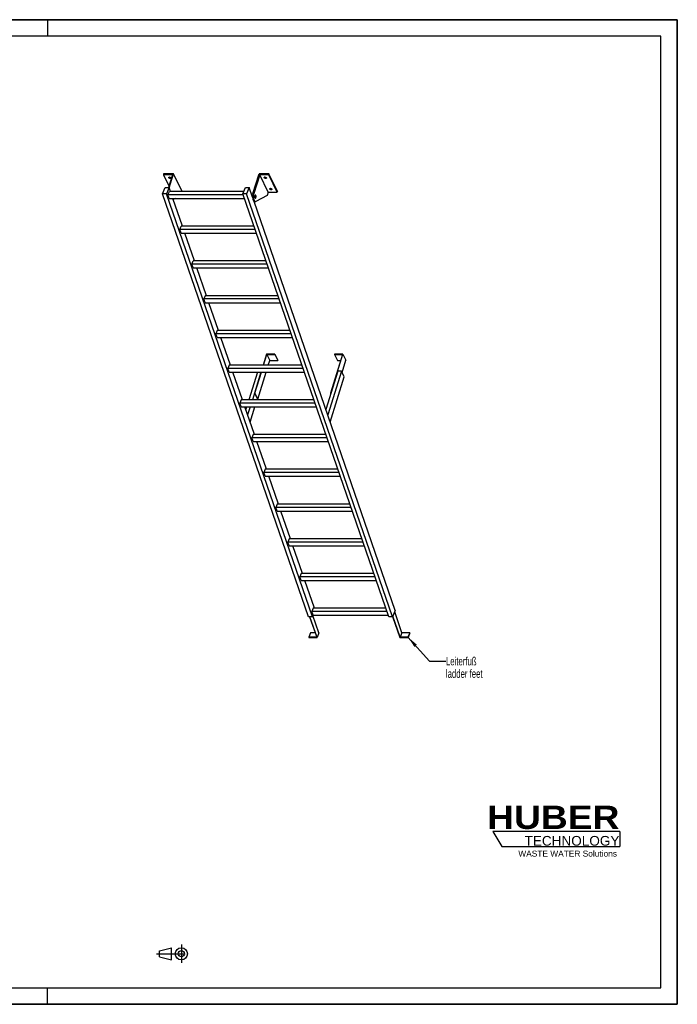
# Model space of a CAD drawing. Header units: millimetres. Extents: x 0 to 8400, y 0 to 5940.
# Tile 2 of 2: x 4432 to 8400, y 0 to 5940. Entities that reach past the tile are written whole.
import ezdxf

# ---------------------------------------------------------------- set-up
doc = ezdxf.new("R2010")
doc.units = ezdxf.units.MM
doc.header["$LTSCALE"] = 462
doc.linetypes.add('CENTER', pattern=[0.6, 0.375, -0.075, 0.075, -0.075])
doc.layers.get('0').update_dxf_attribs({"linetype": 'CONTINUOUS'})
for name, color, linetype in [('005_AXIS', 7, 'CONTINUOUS'), ('053_NOTES', 7, 'CONTINUOUS'), ('HUBER_Logo_BL1', 7, 'CONTINUOUS')]:
    doc.layers.add(name, color=color, linetype=linetype)
doc.styles.get("Standard").update_dxf_attribs({"font": 'txt', "width": 0.7})
doc.styles.add('TEXTSTYLE_2', font='ariblk.ttf')
doc.styles.add('TEXTSTYLE_3', font='arial.ttf')
doc.dimstyles.get("Standard").update_dxf_attribs({"dimtxt": 50, "dimasz": 70, "dimexe": 2, "dimexo": 1, "dimtad": 1, "dimtxsty": 'STANDARD', "dimblk": '_FILLED', "dimblk1": '_FILLED', "dimblk2": '_FILLED', "dimcen": 0.09, "dimazin": 2, "dimtol": 1, "dimtp": 0.01, "dimtm": 0.01, "dimtfac": 1, "dimtofl": 0, "dimtmove": 0, "dimatfit": 3, "dimldrblk": '_FILLED', "dimfxl": 1, "dimtolj": 1, "dimarcsym": 0})

# ---------------------------------------------------------------- blocks, each defined once
blk = doc.blocks.new('HUBER_LOGO_BL1', base_point=(7675, 1007.5))
at = {"layer": 'HUBER_Logo_BL1', "color": 5, "linetype": 'CONTINUOUS'}
for p, q in [((8052.9, 1042), (7287.9, 1042)), ((7287.9, 1042), (7341.9, 952)), ((8052.9, 1042), (8052.9, 952)), ((7341.9, 952), (8052.9, 952))]:
    blk.add_line(p, q, dxfattribs=at)
at = {"layer": 'HUBER_Logo_BL1', "color": 2, "linetype": 'CONTINUOUS', "attachment_point": 3, "line_spacing_factor": 0.78}
for s, insert, char_height, width, style in [('HUBER\\P\\fArial;\\H58.5;TECHNOLOGY ', (8050.7, 1198.2), 140.4, 775.343, 'TEXTSTYLE_2'), ('WASTE WATER Solutions', (8036, 927.2), 36, 594.067, 'TEXTSTYLE_3')]:
    blk.add_mtext(s, dxfattribs=dict(at, insert=insert, char_height=char_height, width=width, style=style))
blk = doc.blocks.new('PROJEKTIONSMETHODE_1_BL2', base_point=(5360, 305))
at = {"color": 2, "linetype": 'CENTER'}
for p, q in [((5407.7, 360), (5407.7, 250)), ((5257.3, 305), (5462.7, 305))]:
    blk.add_line(p, q, dxfattribs=at)
at = {"color": 2, "linetype": 'CONTINUOUS'}
for p, q in [((5275.7, 323.3), (5349, 341.7)), ((5275.7, 286.7), (5275.7, 323.3)), ((5349, 268.3), (5349, 341.7)), ((5275.7, 286.7), (5349, 268.3))]:
    blk.add_line(p, q, dxfattribs=at)
for radius in [36.7, 18.3]:
    blk.add_circle((5407.7, 305), radius, dxfattribs=at)
blk = doc.blocks.new('_FILLED')
at = {"color": 0, "linetype": 'BYBLOCK'}
blk.add_solid([(0, 0), (-1, 0.143), (-1, -0.143)], dxfattribs=at)

msp = doc.modelspace()

# ---------------------------------------------------------------- linework, layer by layer
at = {"color": 7, "linetype": 'CONTINUOUS'}
for p, q in [((0, 5940), (8400, 5940)), ((8400, 0), (8400, 5940)), ((5353.711, 5004.825), (5299.369, 5004.825)), ((5353.711, 5004.825), (5329.786, 4927.403)), ((5334.658, 4925.285), (5360.69, 5009.525)), ((5839.932, 4891.243), (5876.484, 5009.525)), ((5880.558, 5004.825), (5845.459, 4891.243)), ((5932.415, 4899.151), (5880.558, 5004.825)), ((5934.901, 5004.825), (5880.558, 5004.825)), ((5294.293, 4889.584), (5310.9, 4927.403)), ((6175.345, 2338.258), (5294.293, 4889.584)), ((5317.319, 4889.584), (5294.293, 4889.584)), ((5310.9, 4927.403), (5333.927, 4927.403)), ((5333.927, 4927.403), (5317.319, 4889.584)), ((6198.372, 2338.258), (5317.319, 4889.584)), ((5326.42, 4883.577), (5335.161, 4903.482)), ((5779.924, 4883.577), (5326.42, 4883.577)), ((5334.171, 4861.132), (5326.42, 4883.577)), ((5342.187, 4903.482), (5333.927, 4927.403)), ((5783.953, 4903.482), (5335.161, 4903.482)), ((5412.547, 4903.851), (5412.433, 4903.482)), ((5777.85, 4889.584), (5794.457, 4927.403)), ((6658.902, 2338.258), (5777.85, 4889.584)), ((5800.876, 4889.584), (5777.85, 4889.584)), ((5794.457, 4927.403), (5817.484, 4927.403)), ((5817.484, 4927.403), (5800.876, 4889.584)), ((6681.929, 2338.258), (5800.876, 4889.584)), ((5837.467, 4869.537), (5817.484, 4927.403)), ((5926.214, 4879.085), (5856.92, 4843.187)), ((5932.415, 4899.151), (5926.214, 4879.085)), ((5932.415, 4899.151), (5986.758, 4899.151)), ((5334.171, 4861.132), (5787.675, 4861.132)), ((5414.532, 4693.989), (5356.812, 4861.132)), ((5370.239, 4861.132), (5358.85, 4855.232)), ((6698.536, 2376.076), (5846.515, 4843.333)), ((5849.084, 4842.594), (5854.61, 4842.594)), ((5398.765, 4674.084), (5407.505, 4693.989)), ((5845.395, 4693.989), (5407.505, 4693.989)), ((5406.516, 4651.639), (5398.765, 4674.084)), ((5852.269, 4674.084), (5398.765, 4674.084)), ((5406.516, 4651.639), (5860.02, 4651.639)), ((5486.876, 4484.496), (5429.157, 4651.639)), ((5471.109, 4464.591), (5479.85, 4484.496)), ((5924.613, 4464.591), (5471.109, 4464.591)), ((5478.86, 4442.146), (5471.109, 4464.591)), ((5917.739, 4484.496), (5479.85, 4484.496)), ((5478.86, 4442.146), (5932.364, 4442.146)), ((5559.221, 4275.003), (5501.501, 4442.146)), ((5552.194, 4275.003), (5543.454, 4255.098)), ((5551.205, 4232.652), (5543.454, 4255.098)), ((5996.958, 4255.098), (5543.454, 4255.098)), ((5551.205, 4232.652), (6004.709, 4232.652)), ((5990.084, 4275.003), (5552.194, 4275.003)), ((5631.565, 4065.51), (5573.846, 4232.652)), ((5624.539, 4065.51), (5615.798, 4045.605)), ((5623.549, 4023.159), (5615.798, 4045.605)), ((6069.302, 4045.605), (5615.798, 4045.605)), ((6062.428, 4065.51), (5624.539, 4065.51)), ((5623.549, 4023.159), (6077.053, 4023.159)), ((5703.91, 3856.016), (5646.19, 4023.159)), ((5922.02, 3921.962), (5901.642, 3856.016)), ((5972.679, 3921.962), (5922.02, 3921.962)), ((5972.195, 3920.395), (5972.679, 3921.962)), ((5972.679, 3921.962), (5990.066, 3886.53)), ((6309.931, 3686.964), (6382.551, 3921.962)), ((6331.893, 3921.962), (6331.408, 3920.395)), ((6382.551, 3921.962), (6331.893, 3921.962)), ((6382.551, 3921.962), (6399.938, 3886.53)), ((5903.484, 3856.016), (5923.378, 3920.395)), ((5923.378, 3920.395), (5940.766, 3884.963)), ((5923.378, 3920.395), (5972.195, 3920.395)), ((5931.82, 3856.016), (5940.766, 3884.963)), ((5940.766, 3884.963), (5989.582, 3884.963)), ((5972.195, 3920.395), (5989.582, 3884.963)), ((5989.582, 3884.963), (5990.066, 3886.53)), ((6380.225, 3920.395), (6308.089, 3686.964)), ((6331.408, 3920.395), (6348.796, 3884.963)), ((6331.408, 3920.395), (6380.225, 3920.395)), ((6348.796, 3884.963), (6369.275, 3884.963)), ((6377.011, 3812.338), (6399.938, 3886.53)), ((5696.883, 3856.016), (5688.143, 3836.112)), ((6141.647, 3836.112), (5688.143, 3836.112)), ((5695.894, 3813.666), (5688.143, 3836.112)), ((5695.894, 3813.666), (6149.398, 3813.666)), ((6134.773, 3856.016), (5696.883, 3856.016)), ((5776.254, 3646.523), (5718.535, 3813.666)), ((5888.554, 3813.666), (5849.4, 3686.964)), ((5851.243, 3686.964), (5890.397, 3813.666)), ((5868.63, 3651.532), (5918.733, 3813.666)), ((6352.003, 3820.129), (6280.152, 3587.62)), ((6373.188, 3820.129), (6291.332, 3555.245)), ((6373.188, 3820.129), (6352.003, 3820.129)), ((6390.575, 3784.698), (6373.188, 3820.129)), ((6306.287, 3511.941), (6390.575, 3784.698)), ((5849.4, 3686.964), (5866.788, 3651.532)), ((5849.4, 3686.964), (5851.243, 3686.964)), ((5851.243, 3686.964), (5868.63, 3651.532)), ((6308.089, 3686.964), (6309.784, 3683.509)), ((6308.089, 3686.964), (6309.931, 3686.964)), ((6309.931, 3686.964), (6310.496, 3685.812)), ((5769.228, 3646.523), (5760.487, 3626.619)), ((6213.991, 3626.619), (5760.487, 3626.619)), ((5768.238, 3604.173), (5760.487, 3626.619)), ((6207.117, 3646.523), (5769.228, 3646.523)), ((5866.788, 3651.532), (5868.63, 3651.532)), ((5768.238, 3604.173), (6221.742, 3604.173)), ((5848.599, 3437.03), (5790.879, 3604.173)), ((5841.572, 3437.03), (5832.832, 3417.126)), ((5840.583, 3394.68), (5832.832, 3417.126)), ((6286.336, 3417.126), (5832.832, 3417.126)), ((5840.583, 3394.68), (6294.087, 3394.68)), ((6279.462, 3437.03), (5841.572, 3437.03)), ((5920.943, 3227.537), (5863.224, 3394.68)), ((5913.917, 3227.537), (5905.176, 3207.633)), ((5912.927, 3185.187), (5905.176, 3207.633)), ((6358.68, 3207.633), (5905.176, 3207.633)), ((6351.806, 3227.537), (5913.917, 3227.537)), ((5912.927, 3185.187), (6366.431, 3185.187)), ((5993.288, 3018.044), (5935.568, 3185.187)), ((5986.261, 3018.044), (5977.521, 2998.14)), ((6431.025, 2998.14), (5977.521, 2998.14)), ((5985.272, 2975.694), (5977.521, 2998.14)), ((5985.272, 2975.694), (6438.776, 2975.694)), ((6424.151, 3018.044), (5986.261, 3018.044)), ((6065.632, 2808.551), (6007.913, 2975.694)), ((6058.606, 2808.551), (6049.865, 2788.646)), ((6496.495, 2808.551), (6058.606, 2808.551)), ((6503.369, 2788.646), (6049.865, 2788.646)), ((6057.616, 2766.201), (6049.865, 2788.646)), ((6057.616, 2766.201), (6511.12, 2766.201)), ((6137.977, 2599.058), (6080.257, 2766.201)), ((6130.95, 2599.058), (6122.21, 2579.153)), ((6129.961, 2556.708), (6122.21, 2579.153)), ((6575.714, 2579.153), (6122.21, 2579.153)), ((6129.961, 2556.708), (6583.465, 2556.708)), ((6568.84, 2599.058), (6130.95, 2599.058)), ((6210.321, 2389.565), (6152.602, 2556.708)), ((6203.295, 2389.565), (6194.554, 2369.66)), ((6641.184, 2389.565), (6203.295, 2389.565)), ((6698.536, 2376.076), (6681.929, 2338.258)), ((6198.372, 2338.258), (6175.345, 2338.258)), ((6181.612, 2338.258), (6224.104, 2215.209)), ((6226.463, 2213.712), (6183.454, 2338.258)), ((6202.305, 2347.215), (6194.554, 2369.66)), ((6648.058, 2369.66), (6194.554, 2369.66)), ((6202.305, 2347.215), (6198.372, 2338.258)), ((6238.117, 2240.252), (6201.675, 2345.78)), ((6202.305, 2347.215), (6655.809, 2347.215)), ((6681.929, 2338.258), (6658.902, 2338.258)), ((6682.343, 2339.201), (6725.678, 2213.712)), ((6727.004, 2215.209), (6683.374, 2341.549)), ((6738.658, 2241.748), (6695.029, 2368.088)), ((6187.863, 2241.748), (6176.209, 2215.209)), ((6176.209, 2215.209), (6176.726, 2213.712)), ((6224.104, 2215.209), (6176.209, 2215.209)), ((6176.726, 2213.712), (6226.463, 2213.712)), ((6214.939, 2241.748), (6187.863, 2241.748)), ((6238.117, 2240.252), (6226.463, 2213.712)), ((6725.678, 2213.712), (6775.415, 2213.712)), ((6738.658, 2241.748), (6727.004, 2215.209)), ((6774.899, 2215.209), (6727.004, 2215.209)), ((6786.553, 2241.748), (6738.658, 2241.748)), ((6786.553, 2241.748), (6774.899, 2215.209)), ((6775.415, 2213.712), (6774.899, 2215.209)), ((6787.07, 2240.252), (6775.415, 2213.712)), ((6787.07, 2240.252), (6786.553, 2241.748)), ((0, 0), (8400, 0))]:
    msp.add_line(p, q, dxfattribs=at)
at = {"color": 3, "linetype": 'CONTINUOUS'}
for p, q in [((8400, 5940), (0, 5940)), ((4600, 5940), (4600, 5840)), ((8400, 5940), (8400, 0)), ((4600, 0), (4600, 100)), ((8400, 0), (0, 0))]:
    msp.add_line(p, q, dxfattribs=at)
at = {"color": 5, "linetype": 'CONTINUOUS'}
for p, q in [((8300, 5840), (100, 5840)), ((8300, 100), (8300, 5840)), ((100, 100), (8300, 100))]:
    msp.add_line(p, q, dxfattribs=at)
at = {"color": 9, "linetype": 'CONTINUOUS'}
msp.add_line((5839.932, 4891.243), (5845.459, 4891.243), dxfattribs=at)
at = {"color": 7, "linetype": 'CONTINUOUS'}
for points, knots in [([(5839.932, 4891.243), (5839.203, 4888.882), (5838.088, 4883.792), (5837.321, 4875.833), (5837.413, 4867.626), (5838.356, 4859.797), (5839.844, 4853.825), (5841.456, 4849.742), (5842.76, 4847.254), (5844.188, 4845.247), (5845.726, 4843.756), (5847.363, 4842.816), (5848.531, 4842.594), (5849.084, 4842.594)], [0, 0, 0, 0, 0.13939916, 0.29280569, 0.45031518, 0.6015399, 0.73684017, 0.79611184, 0.84888331, 0.89492094, 0.93453064, 0.96882596, 1, 1, 1, 1]), ([(5845.459, 4891.243), (5844.729, 4888.882), (5843.614, 4883.792), (5842.848, 4875.833), (5842.939, 4867.626), (5843.883, 4859.797), (5845.37, 4853.825), (5846.983, 4849.742), (5848.286, 4847.254), (5849.715, 4845.247), (5851.252, 4843.756), (5852.889, 4842.816), (5854.057, 4842.594), (5854.61, 4842.594)], [0, 0, 0, 0, 0.13939916, 0.29280569, 0.45031518, 0.6015399, 0.73684017, 0.79611184, 0.84888331, 0.89492094, 0.93453064, 0.96882596, 1, 1, 1, 1]), ([(5854.61, 4842.594), (5854.804, 4842.594), (5855.604, 4842.645), (5856.383, 4842.908), (5856.92, 4843.187)], [0, 0, 0, 0, 0.24280265, 1, 1, 1, 1])]:
    msp.add_open_spline(points, degree=3, knots=knots, dxfattribs=at)
at = {"layer": '005_AXIS', "color": 7, "linetype": 'CONTINUOUS'}
for p, q in [((5300.821, 5009.525), (5299.369, 5004.825)), ((5299.369, 5004.825), (5332.713, 4936.876)), ((5360.69, 5009.525), (5300.821, 5009.525)), ((5412.547, 4903.851), (5360.69, 5009.525)), ((5936.353, 5009.525), (5876.484, 5009.525)), ((5936.353, 5009.525), (5934.901, 5004.825)), ((5986.758, 4899.151), (5934.901, 5004.825)), ((5988.21, 4903.851), (5936.353, 5009.525)), ((5837.775, 4880.094), (5833.821, 4880.094)), ((5854.61, 4880.094), (5852.503, 4880.094)), ((5988.21, 4903.851), (5986.758, 4899.151)), ((5854.61, 4865.094), (5852.506, 4865.094)), ((5866.449, 3813.666), (5814.798, 3646.523)), ((5887.633, 3813.666), (5835.982, 3646.523)), ((5864.319, 3646.523), (5866.223, 3652.684)), ((5801.711, 3604.173), (5796.595, 3587.62)), ((5822.895, 3604.173), (5807.775, 3555.245)), ((5822.73, 3511.941), (5851.232, 3604.173))]:
    msp.add_line(p, q, dxfattribs=at)
for points, knots in [([(5332.244, 4988.096), (5332.368, 4988.497), (5332.925, 4989.289), (5334.302, 4989.988), (5336.058, 4990.28), (5338.047, 4990.153), (5340.076, 4989.626), (5341.942, 4988.75), (5343.458, 4987.615), (5344.202, 4986.665), (5344.441, 4986.177)], [0, 0, 0, 0, 0.08792798, 0.19150839, 0.31584218, 0.45699793, 0.60613597, 0.75253436, 0.88609218, 1, 1, 1, 1]), ([(5343.837, 4987.085), (5343.071, 4986.868), (5341.346, 4986.741), (5338.777, 4987.222), (5336.385, 4988.274), (5335.033, 4989.352), (5334.523, 4989.963)], [0, 0, 0, 0, 0.23499217, 0.50000086, 0.76500904, 1, 1, 1, 1]), ([(5907.907, 4988.096), (5908.031, 4988.497), (5908.588, 4989.289), (5909.965, 4989.988), (5911.721, 4990.28), (5913.71, 4990.153), (5915.739, 4989.626), (5917.605, 4988.75), (5919.121, 4987.615), (5919.865, 4986.665), (5920.105, 4986.177)], [0, 0, 0, 0, 0.08792798, 0.19150839, 0.31584218, 0.45699793, 0.60613597, 0.75253436, 0.88609218, 1, 1, 1, 1]), ([(5919.5, 4987.085), (5918.734, 4986.868), (5917.01, 4986.741), (5914.441, 4987.222), (5912.048, 4988.274), (5910.696, 4989.352), (5910.186, 4989.963)], [0, 0, 0, 0, 0.23499217, 0.50000086, 0.76500904, 1, 1, 1, 1]), ([(5332.468, 4986.177), (5332.316, 4986.486), (5332.103, 4987.122), (5332.152, 4987.799), (5332.244, 4988.096)], [0, 0, 0, 0, 0.52599001, 1, 1, 1, 1]), ([(5344.665, 4984.258), (5344.541, 4983.857), (5343.984, 4983.064), (5342.607, 4982.365), (5340.851, 4982.073), (5338.862, 4982.2), (5336.833, 4982.727), (5334.967, 4983.604), (5333.451, 4984.739), (5332.707, 4985.689), (5332.468, 4986.177)], [0, 0, 0, 0, 0.08792798, 0.19150839, 0.31584218, 0.45699793, 0.60613597, 0.75253436, 0.88609218, 1, 1, 1, 1]), ([(5344.441, 4986.177), (5344.593, 4985.867), (5344.806, 4985.231), (5344.757, 4984.555), (5344.665, 4984.258)], [0, 0, 0, 0, 0.52599001, 1, 1, 1, 1]), ([(5908.131, 4986.177), (5907.979, 4986.486), (5907.766, 4987.122), (5907.816, 4987.799), (5907.907, 4988.096)], [0, 0, 0, 0, 0.52599001, 1, 1, 1, 1]), ([(5920.328, 4984.258), (5920.204, 4983.857), (5919.647, 4983.064), (5918.271, 4982.365), (5916.514, 4982.073), (5914.525, 4982.2), (5912.496, 4982.727), (5910.63, 4983.604), (5909.114, 4984.739), (5908.37, 4985.689), (5908.131, 4986.177)], [0, 0, 0, 0, 0.08792798, 0.19150839, 0.31584218, 0.45699793, 0.60613597, 0.75253436, 0.88609218, 1, 1, 1, 1]), ([(5920.105, 4986.177), (5920.257, 4985.867), (5920.469, 4985.231), (5920.42, 4984.555), (5920.328, 4984.258)], [0, 0, 0, 0, 0.52599001, 1, 1, 1, 1]), ([(5854.61, 4881.844), (5854.422, 4881.844), (5854.02, 4881.759), (5853.467, 4881.405), (5852.953, 4880.849), (5852.283, 4879.786), (5851.629, 4878.028), (5851.141, 4875.567), (5850.954, 4872.834), (5851.087, 4870.079), (5851.525, 4867.555), (5852.045, 4866.013), (5852.371, 4865.349)], [0, 0, 0, 0, 0.03139335, 0.06653602, 0.10789214, 0.15653911, 0.27536242, 0.41788486, 0.57383792, 0.73088447, 0.87653107, 1, 1, 1, 1]), ([(5854.61, 4880.094), (5854.457, 4880.094), (5854.131, 4880.025), (5853.683, 4879.738), (5853.267, 4879.288), (5852.723, 4878.425), (5852.193, 4877), (5851.797, 4875.004), (5851.646, 4872.788), (5851.753, 4870.555), (5852.109, 4868.509), (5852.53, 4867.258), (5852.794, 4866.719)], [0, 0, 0, 0, 0.03139336, 0.06653604, 0.10789215, 0.1565391, 0.27536241, 0.41788485, 0.57383792, 0.73088447, 0.87653103, 1, 1, 1, 1]), ([(5856.849, 4879.84), (5856.703, 4880.138), (5856.4, 4880.671), (5855.853, 4881.322), (5855.257, 4881.741), (5854.815, 4881.844), (5854.61, 4881.844)], [0, 0, 0, 0, 0.31594759, 0.58208421, 0.80455749, 1, 1, 1, 1]), ([(5856.425, 4878.469), (5856.307, 4878.71), (5856.061, 4879.143), (5855.618, 4879.671), (5855.134, 4880.011), (5854.776, 4880.094), (5854.61, 4880.094)], [0, 0, 0, 0, 0.31594789, 0.58208425, 0.80455749, 1, 1, 1, 1]), ([(5854.61, 4863.344), (5854.798, 4863.344), (5855.2, 4863.43), (5855.753, 4863.784), (5856.266, 4864.339), (5856.937, 4865.403), (5857.591, 4867.161), (5858.079, 4869.622), (5858.265, 4872.355), (5858.133, 4875.109), (5857.695, 4877.633), (5857.175, 4879.175), (5856.849, 4879.84)], [0, 0, 0, 0, 0.03139335, 0.06653602, 0.10789214, 0.15653911, 0.27536242, 0.41788486, 0.57383792, 0.73088447, 0.87653107, 1, 1, 1, 1]), ([(5854.61, 4865.094), (5854.763, 4865.094), (5855.088, 4865.163), (5855.537, 4865.451), (5855.953, 4865.901), (5856.497, 4866.763), (5857.027, 4868.189), (5857.422, 4870.184), (5857.574, 4872.4), (5857.466, 4874.634), (5857.111, 4876.68), (5856.69, 4877.93), (5856.425, 4878.469)], [0, 0, 0, 0, 0.03139336, 0.06653604, 0.10789215, 0.1565391, 0.27536241, 0.41788485, 0.57383792, 0.73088447, 0.87653103, 1, 1, 1, 1]), ([(5941.685, 4917.8), (5941.533, 4918.109), (5941.32, 4918.745), (5941.37, 4919.422), (5941.462, 4919.719)], [0, 0, 0, 0, 0.52599001, 1, 1, 1, 1]), ([(5941.462, 4919.719), (5941.586, 4920.12), (5942.143, 4920.912), (5943.519, 4921.611), (5945.276, 4921.903), (5947.265, 4921.776), (5949.294, 4921.249), (5951.16, 4920.373), (5952.675, 4919.238), (5953.42, 4918.288), (5953.659, 4917.8)], [0, 0, 0, 0, 0.08792798, 0.19150839, 0.31584218, 0.45699793, 0.60613597, 0.75253436, 0.88609218, 1, 1, 1, 1]), ([(5953.882, 4915.88), (5953.759, 4915.479), (5953.202, 4914.687), (5951.825, 4913.988), (5950.069, 4913.696), (5948.079, 4913.823), (5946.051, 4914.35), (5944.184, 4915.227), (5942.669, 4916.362), (5941.925, 4917.311), (5941.685, 4917.8)], [0, 0, 0, 0, 0.08792798, 0.19150839, 0.31584218, 0.45699793, 0.60613597, 0.75253436, 0.88609218, 1, 1, 1, 1]), ([(5953.055, 4918.708), (5952.288, 4918.491), (5950.564, 4918.364), (5947.995, 4918.845), (5945.603, 4919.897), (5944.251, 4920.975), (5943.741, 4921.586)], [0, 0, 0, 0, 0.23499217, 0.50000086, 0.76500904, 1, 1, 1, 1]), ([(5953.659, 4917.8), (5953.811, 4917.49), (5954.024, 4916.854), (5953.974, 4916.178), (5953.882, 4915.88)], [0, 0, 0, 0, 0.52599001, 1, 1, 1, 1]), ([(5852.371, 4865.349), (5852.517, 4865.051), (5852.82, 4864.518), (5853.367, 4863.867), (5853.963, 4863.447), (5854.405, 4863.344), (5854.61, 4863.344)], [0, 0, 0, 0, 0.31594759, 0.58208421, 0.80455749, 1, 1, 1, 1]), ([(5852.794, 4866.719), (5852.913, 4866.478), (5853.159, 4866.046), (5853.602, 4865.518), (5854.086, 4865.178), (5854.444, 4865.094), (5854.61, 4865.094)], [0, 0, 0, 0, 0.31594789, 0.58208425, 0.80455749, 1, 1, 1, 1])]:
    msp.add_open_spline(points, degree=3, knots=knots, dxfattribs=at)

# ---------------------------------------------------------------- block references
at = {"color": 2, "linetype": 'CONTINUOUS'}
msp.add_blockref('PROJEKTIONSMETHODE_1_BL2', (5360, 305), dxfattribs=at)
at = {"layer": 'HUBER_Logo_BL1'}
msp.add_blockref('HUBER_LOGO_BL1', (7674.994, 1007.484), dxfattribs=at)

# ---------------------------------------------------------------- texts
at = {"layer": '053_NOTES', "color": 2, "linetype": 'CONTINUOUS', "insert": (7003.996, 2094.653), "char_height": 50, "width": 566.07143, "attachment_point": 1, "line_spacing_factor": 0.9}
msp.add_mtext('Leiterfuß\\Pladder feet', dxfattribs=at)

# ---------------------------------------------------------------- leaders
at = {"layer": '053_NOTES', "color": 2, "linetype": 'CONTINUOUS'}
msp.add_leader([(6774.899, 2215.209), (6903.996, 2069.653), (7003.996, 2069.653)], dimstyle='STANDARD', override={"dimtad": 0}, dxfattribs=at)

doc.saveas('drawing.dxf')
